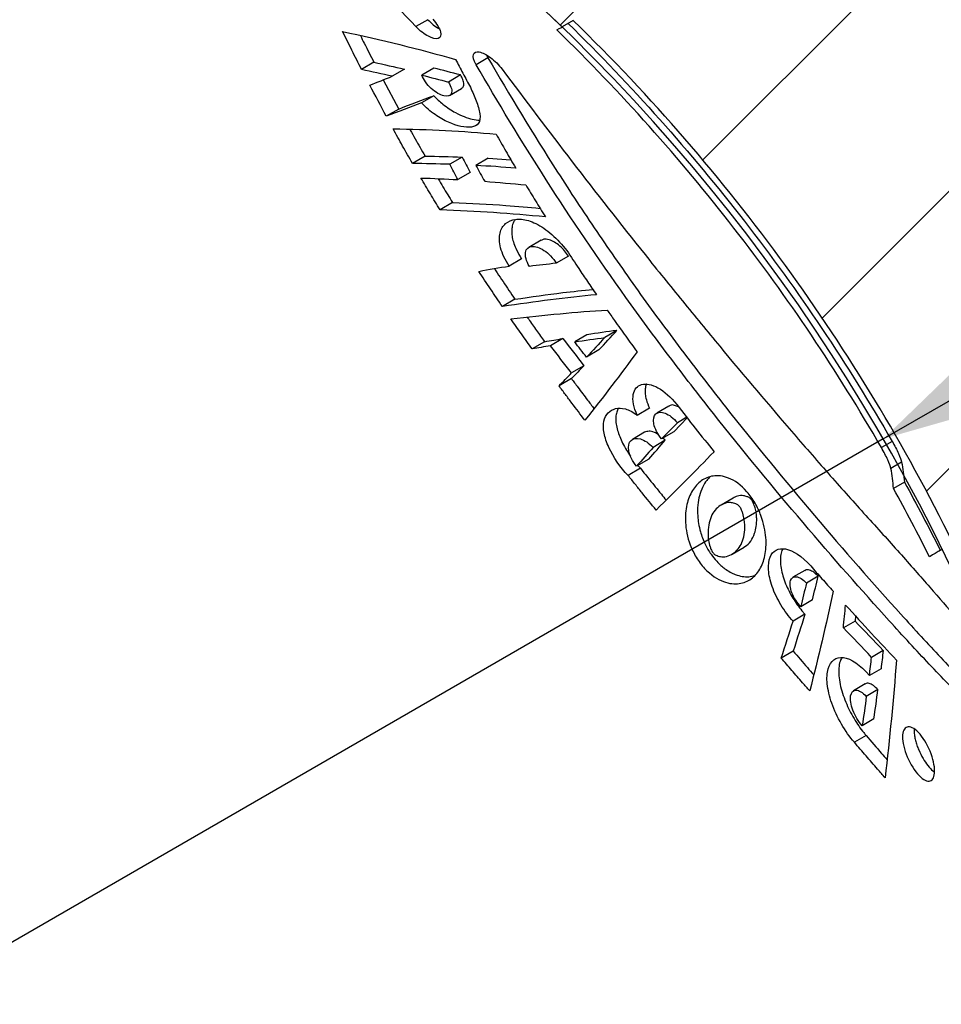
# Model space of a CAD drawing. Header units: millimetres. Extents: x 8 to 586, y 8 to 412.
# Tile 35 of 58: x 225 to 240, y 303 to 319. Entities that reach past the tile are written whole.
import ezdxf

# ---------------------------------------------------------------- set-up
doc = ezdxf.new("R2010")
doc.units = ezdxf.units.MM
for name, color, linetype in [('DETAIL', 3, 'Continuous'), ('DIMENSIONS', 2, 'Continuous'), ('HATCH', 3, 'Continuous')]:
    doc.layers.add(name, color=color, linetype=linetype)
doc.layers.add('OUTLINE', color=7, linetype='Continuous', lineweight=25)
doc.styles.add('SLDTEXTSTYLE0', font='TXT', dxfattribs={"width": 0.75})
doc.dimstyles.new('SLDDIMSTYLE7', dxfattribs={"dimtxt": 3.5, "dimasz": 2, "dimexe": 0, "dimexo": 0.0625, "dimgap": 0.875, "dimtad": 1, "dimrnd": 1e-09, "dimzin": 12, "dimdsep": 46, "dimtxsty": 'SLDTEXTSTYLE0', "dimsah": 1, "dimcen": 0, "dimadec": 0, "dimazin": 3, "dimtfac": 1, "dimtofl": 0, "dimtmove": 0, "dimatfit": 3, "dimfxl": 0, "dimfrac": 2, "dimtolj": 1, "dimtzin": 12, "dimarcsym": 0})

# ---------------------------------------------------------------- blocks, each defined once
blk = doc.blocks.new('_D_47')
at = {"layer": 'DIMENSIONS'}
for q in [(256.348, 322.261), (212.23, 296.79)]:
    blk.add_line((238.664, 312.051), q, dxfattribs=at)
blk.add_solid([(238.664, 312.051), (240.646, 312.618), (240.146, 313.484)], dxfattribs=at)
at = {"layer": 'DIMENSIONS', "insert": (241.563, 318.928), "char_height": 3.5, "attachment_point": 1, "rotation": 30, "style": 'SLDTEXTSTYLE0'}
blk.add_mtext('R30,52', dxfattribs=at)

msp = doc.modelspace()

# ---------------------------------------------------------------- hatches: boundary and pattern name
at = {"layer": 'HATCH'}
h = msp.add_hatch(dxfattribs=at)
h.set_pattern_fill('ANSI31', color=256, style=0)
edge = h.paths.add_edge_path(flags=0)
edge.add_line((242.35365, 289.38953), (242.35365, 196.27238))
edge.add_arc((240.64115, 196.27238), 1.7125, 320.033787, 360, ccw=False)
edge.add_arc((243.26615, 194.07238), 1.7125, 140.033787, 180)
edge.add_line((241.55365, 194.07238), (241.55365, 193.87238))
edge.add_line((241.55365, 193.87238), (241.65365, 193.87238))
edge.add_line((241.65365, 193.87238), (241.65365, 190.53112))
edge.add_line((241.65365, 190.53112), (241.55365, 190.53112))
edge.add_line((241.55365, 190.53112), (241.55365, 190.27105))
edge.add_line((241.55365, 190.27105), (241.65365, 190.27105))
edge.add_line((241.65365, 190.27105), (241.65365, 189.30434))
edge.add_line((241.65365, 189.30434), (241.55366, 189.30435))
edge.add_line((241.55366, 189.30435), (241.55365, 185.51506))
edge.add_line((241.55365, 185.51506), (241.65365, 185.51506))
edge.add_line((241.65365, 185.51506), (241.65365, 184.57849))
edge.add_line((241.65365, 184.57849), (241.55365, 184.57849))
edge.add_line((241.55365, 184.57849), (241.55365, 184.57238))
edge.add_arc((244.05365, 184.57238), 2.5, 180, 223.602819)
edge.add_arc((240.90365, 181.57238), 1.85, 0, 43.602819, ccw=False)
edge.add_line((242.75365, 181.57238), (242.75365, 176.07238))
edge.add_arc((194.75365, 176.07238), 48, 350.267436, 360, ccw=False)
edge.add_line((242.06281, 167.958), (242.24622, 167.50194))
edge.add_arc((241.41122, 167.16613), 0.9, -43.521978, 21.908132, ccw=False)
edge.add_line((242.06382, 166.54636), (241.72531, 166.18992))
edge.add_arc((194.75365, 176.07238), 48, 344.905213, 348.118718, ccw=False)
edge.add_line((241.09748, 163.57238), (249.98532, 163.57238))
edge.add_line((249.98532, 163.57238), (249.98532, 389.97839))
edge.add_line((249.98532, 389.97839), (220.72865, 389.97839))
edge.add_arc((220.72865, 389.17839), 0.8, 90, 180)
edge.add_line((219.92865, 389.17839), (219.92865, 387.68388))
edge.add_line((219.92865, 387.68388), (222.07865, 362.18388))
edge.add_arc((251.97258, 364.70435), 30, 184.819422, 199.012491)
edge.add_arc((180.81037, 340.18388), 45.26828, 0, 19.012491, ccw=False)
edge.add_arc((201.07865, 340.18388), 25, 349.611142, 360, ccw=False)
edge.add_arc((261.07865, 329.18388), 36, 169.611142, 180)
edge.add_spline(control_points=[(225.07865, 329.18388), (225.07865, 328.40552), (225.30699, 326.90872), (226.06304, 325.22288), (226.81847, 324.1726), (227.65431, 323.25662), (228.27506, 322.76178), (229.4553, 322.0022), (230.34803, 321.37204), (231.16341, 320.733), (231.38184, 320.55694)], knot_values=[0, 0, 0, 0, 0.037975, 0.07595, 0.10073333, 0.113925, 0.1519, 0.1519, 0.2084625, 0.2298468, 0.2298468, 0.2298468, 0.2298468], weights=[1, 1, 1, 1, 1, 1, 1, 1, 1, 1, 1], degree=3, periodic=0)
edge.add_line((231.38184, 320.55694), (231.56646, 320.6649))
edge.add_spline(control_points=[(231.56646, 320.6649), (231.9209, 320.37777), (232.26898, 320.08262), (232.61035, 319.78007)], knot_values=[0.00017341, 0.00017341, 0.00017341, 0.00017341, 0.00154169, 0.00154169, 0.00154169, 0.00154169], weights=[1, 1, 1, 1], degree=3, periodic=0)
edge.add_line((232.61035, 319.78007), (232.42862, 319.6738))
edge.add_spline(control_points=[(232.42862, 319.6738), (232.78681, 319.3577), (233.13139, 319.03896), (233.46378, 318.71724)], knot_values=[0.26534504, 0.26534504, 0.26534504, 0.26534504, 0.30317597, 0.30317597, 0.30317597, 0.30317597], weights=[1, 1, 1, 1], degree=3, periodic=0)
edge.add_line((233.46378, 318.71724), (233.643, 318.82204))
edge.add_spline(control_points=[(233.643, 318.82204), (236.14289, 316.39353), (238.25159, 313.49174), (239.79161, 310.36517)], knot_values=[0.00007158, 0.00007158, 0.00007158, 0.00007158, 0.01052736, 0.01052736, 0.01052736, 0.01052736], weights=[1, 1, 1, 1], degree=3, periodic=0)
edge.add_line((239.79161, 310.36517), (239.61852, 310.26396))
edge.add_spline(control_points=[(239.61852, 310.26396), (239.91277, 309.66587), (240.19017, 309.05256), (240.44832, 308.42661)], knot_values=[0.60521987, 0.60521987, 0.60521987, 0.60521987, 0.66272875, 0.66272875, 0.66272875, 0.66272875], weights=[1, 1, 1, 1], degree=3, periodic=0)
edge.add_line((240.44832, 308.42661), (240.62262, 308.52853))
edge.add_spline(control_points=[(240.62262, 308.52853), (240.8835, 307.89757), (241.1234, 307.25752), (241.34165, 306.61057)], knot_values=[0.01181358, 0.01181358, 0.01181358, 0.01181358, 0.01387009, 0.01387009, 0.01387009, 0.01387009], weights=[1, 1, 1, 1], degree=3, periodic=0)
edge.add_line((241.34165, 306.61057), (241.16533, 306.50747))
edge.add_spline(control_points=[(241.16533, 306.50747), (241.19368, 306.42304), (241.24413, 306.27062), (241.2934, 306.11773), (241.31509, 306.04959)], knot_values=[0.72043827, 0.72043827, 0.72043827, 0.72043827, 0.72793333, 0.73394423, 0.73394423, 0.73394423, 0.73394423], weights=[1, 1, 1, 1, 1], degree=3, periodic=0)
edge.add_line((241.31509, 306.04959), (241.49201, 306.15304))
edge.add_spline(control_points=[(241.49201, 306.15304), (241.60187, 305.8097), (241.70571, 305.46437), (241.80343, 305.11738)], knot_values=[0.00008492, 0.00008492, 0.00008492, 0.00008492, 0.00116529, 0.00116529, 0.00116529, 0.00116529], weights=[1, 1, 1, 1], degree=3, periodic=0)
edge.add_line((241.80343, 305.11738), (241.62499, 305.01304))
edge.add_spline(control_points=[(241.62499, 305.01304), (241.67627, 304.82977), (241.74473, 304.57601), (241.80987, 304.32149), (241.82759, 304.25121)], knot_values=[0.76424046, 0.76424046, 0.76424046, 0.76424046, 0.78022222, 0.78631122, 0.78631122, 0.78631122, 0.78631122], weights=[1, 1, 1, 1, 1], degree=3, periodic=0)
edge.add_line((241.82759, 304.25121), (242.00729, 304.3563))
edge.add_spline(control_points=[(242.00729, 304.3563), (242.07422, 304.09298), (242.13763, 303.82874), (242.19753, 303.56374)], knot_values=[0.00195312, 0.00195312, 0.00195312, 0.00195312, 0.00276813, 0.00276813, 0.00276813, 0.00276813], weights=[1, 1, 1, 1], degree=3, periodic=0)
edge.add_line((242.19753, 303.56374), (242.01636, 303.4578))
edge.add_spline(control_points=[(242.01636, 303.4578), (242.12615, 302.96733), (242.22361, 302.47514), (242.38324, 301.55057), (242.51338, 300.68571), (242.61628, 299.72334), (242.68606, 298.85776), (242.73728, 297.99192), (242.75365, 297.22282), (242.75365, 296.78953)], knot_values=[0.80916932, 0.80916932, 0.80916932, 0.80916932, 0.85146667, 0.85146667, 0.8886, 0.92573333, 0.93406667, 0.96286667, 1, 1, 1, 1], weights=[1, 1, 1, 1, 1, 1, 1, 1, 1, 1], degree=3, periodic=0)
edge.add_line((242.75365, 296.78953), (242.75365, 291.88973))
edge.add_arc((237.75365, 291.88973), 5, 342.540912, 360, ccw=False)
edge.add_line((242.52331, 290.3896), (242.49186, 290.2896))
edge.add_arc((245.35365, 289.38953), 3, 162.540912, 180)

# ---------------------------------------------------------------- linework, layer by layer
at = {"layer": 'DETAIL'}
for p, q in [((231.28915, 318.83471), (231.09669, 318.72217)), ((232.26455, 318.21754), (232.07351, 318.10582)), ((238.80748, 312.0102), (238.63345, 311.90843)), ((238.96143, 311.67362), (238.78694, 311.57159)), ((238.3856, 307.25054), (238.19598, 307.13966))]:
    msp.add_line(p, q, dxfattribs=at)
at = {"layer": 'OUTLINE'}
for p, q in [((233.643, 318.82204), (233.46378, 318.71724)), ((230.41958, 318.14506), (230.22014, 318.02843)), ((230.91172, 318.03369), (230.71409, 317.91814)), ((231.39029, 318.05161), (231.19491, 317.93737)), ((231.8192, 317.93969), (231.62522, 317.82626)), ((230.56823, 317.85995), (230.8196, 317.38868)), ((231.3884, 317.60395), (231.19108, 317.48858)), ((231.64349, 317.6072), (231.83799, 317.72093)), ((230.8196, 317.38868), (230.61865, 317.27117)), ((231.24581, 316.62606), (231.04378, 316.50793)), ((231.84636, 316.61065), (231.64716, 316.49417)), ((232.26678, 316.591), (232.06947, 316.47563)), ((232.26678, 316.591), (232.63683, 316.56508)), ((231.97708, 316.36331), (231.77757, 316.24665)), ((231.69128, 315.87382), (231.4886, 315.75531)), ((233.12406, 315.2663), (232.92591, 315.15042)), ((232.80824, 314.96461), (232.60794, 314.84748)), ((233.56801, 315.00687), (233.37135, 314.89187)), ((232.70137, 314.31048), (232.49868, 314.19196)), ((234.35223, 313.8062), (234.15582, 313.69135)), ((233.18153, 313.62335), (232.97932, 313.50511)), ((233.47552, 313.67367), (233.2748, 313.5563)), ((233.8672, 313.73625), (233.66843, 313.62002)), ((234.0584, 313.48902), (233.85991, 313.37295)), ((233.81793, 313.23516), (233.61775, 313.11811)), ((233.61634, 313.02579), (233.41478, 312.90793)), ((234.87895, 312.54529), (234.68205, 312.43016)), ((235.19416, 312.58229), (234.99856, 312.46792)), ((235.27087, 312.16431), (235.49061, 312.38943)), ((235.48242, 312.39989), (235.33095, 312.31132)), ((234.79968, 312.15748), (234.60216, 312.04198)), ((235.13367, 312.02686), (234.93689, 311.91179)), ((235.27087, 312.16431), (235.07493, 312.04975)), ((235.13367, 312.02686), (235.09481, 312.06137)), ((234.86749, 311.72357), (234.66902, 311.60752)), ((234.73399, 311.57377), (234.53469, 311.45723)), ((234.69158, 311.62071), (234.73399, 311.57377)), ((239.00572, 311.35043), (238.82956, 311.24742)), ((236.23255, 311.09174), (236.03886, 310.97847)), ((236.21553, 310.18507), (236.40974, 310.29863)), ((237.3921, 309.92137), (237.20125, 309.80977)), ((237.60955, 309.82784), (237.41957, 309.71675)), ((237.51733, 309.44601), (237.32656, 309.33445)), ((237.3953, 309.21175), (237.20381, 309.09977)), ((238.21404, 309.18521), (238.20609, 309.10191)), ((238.20609, 309.10191), (238.01749, 308.99163)), ((237.20501, 308.61673), (237.01222, 308.50399)), ((238.6621, 308.62348), (238.4746, 308.51384)), ((238.62762, 308.32982), (238.43972, 308.21994)), ((238.37077, 308.08338), (238.18156, 307.97274)), ((238.57776, 307.99341), (238.38937, 307.88326)), ((238.51311, 307.5184), (238.32412, 307.40789))]:
    msp.add_line(p, q, dxfattribs=at)
msp.add_arc((212.23004, 296.78953), 30.52362, 0, 57.235516, dxfattribs=at)
for points, knots in [([(231.09669, 318.72217), (230.67954, 319.15875), (230.29389, 319.60282), (229.75242, 320.27015), (229.58015, 320.49026), (229.25523, 320.91446), (229.10148, 321.11992), (228.95487, 321.31712)], [0, 0, 0, 0, 0.5, 0.5, 0.75, 0.75, 1, 1, 1, 1]), ([(231.36998, 318.84117), (231.4332, 318.77188), (231.48052, 318.69618), (231.51163, 318.58178), (231.49632, 318.54394), (231.42274, 318.51967), (231.3657, 318.53191), (231.23507, 318.59907), (231.16179, 318.65404), (231.09669, 318.72217)], [0, 0, 0, 0, 0.25, 0.25, 0.5, 0.5, 0.75, 0.75, 1, 1, 1, 1]), ([(231.28915, 318.83471), (231.31846, 318.80672), (231.377, 318.75083), (231.44425, 318.70182), (231.47448, 318.68838), (231.47726, 318.68714)], [0, 0, 0, 0, 0.47663384, 0.95183645, 1, 1, 1, 1]), ([(233.56166, 318.77448), (234.59093, 317.76778), (235.54141, 316.69974), (237.291, 314.44575), (238.08868, 313.25869), (238.80748, 312.0102)], [0, 0, 0, 0, 0.5, 0.5, 1, 1, 1, 1]), ([(239.79161, 310.36517), (239.01056, 311.95086), (238.10515, 313.44664), (236.05574, 316.26568), (234.91208, 317.5892), (233.643, 318.82204)], [0, 0, 0, 0, 0.5, 0.5, 1, 1, 1, 1]), ([(230.22014, 318.02844), (230.19344, 318.0805), (230.16694, 318.13243), (230.14064, 318.18423), (230.11433, 318.23602), (230.08822, 318.28768), (230.06229, 318.33919), (230.01084, 318.44143), (229.96011, 318.54309), (229.91009, 318.64407)], [0, 0, 0, 0, 0.000195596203, 0.000195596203, 0.000195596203, 0.000391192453, 0.000391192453, 0.000391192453, 0.000779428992, 0.000779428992, 0.000779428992, 0.000779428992]), ([(230.19927, 318.57773), (230.22018, 318.5362), (230.29229, 318.39302), (230.36673, 318.24801), (230.41958, 318.14506)], [0, 0, 0, 0, 0.29003406, 1, 1, 1, 1]), ([(238.63345, 311.90843), (237.91763, 313.15167), (237.12155, 314.33632), (235.3705, 316.5896), (234.41704, 317.65935), (233.38132, 318.66902)], [0, 0, 0, 0, 0.5, 0.5, 1, 1, 1, 1]), ([(232.0735, 318.10583), (232.03296, 318.17569), (232.01815, 318.23589), (232.03958, 318.30848), (232.07501, 318.32178), (232.17415, 318.30273), (232.23919, 318.27025), (232.37256, 318.17151), (232.44261, 318.10362), (232.49575, 318.03256)], [0, 0, 0, 0, 0.25, 0.25, 0.5, 0.5, 0.75, 0.75, 1, 1, 1, 1]), ([(232.24175, 318.26244), (232.24216, 318.26112), (232.24624, 318.24793), (232.25588, 318.23194), (232.26455, 318.21754)], [0, 0, 0, 0, 0.10003628, 1, 1, 1, 1]), ([(231.74094, 318.19198), (231.76033, 318.15482), (231.77987, 318.1175), (231.79955, 318.08003), (231.81922, 318.04256), (231.83905, 318.00494), (231.85901, 317.96718), (231.89861, 317.89227), (231.93877, 317.81679), (231.9795, 317.74081)], [0, 0, 0, 0, 0.000149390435, 0.000149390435, 0.000149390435, 0.000298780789, 0.000298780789, 0.000298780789, 0.000595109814, 0.000595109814, 0.000595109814, 0.000595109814]), ([(241.16533, 306.50747), (241.16533, 306.50747), (241.13924, 306.53782), (241.03693, 306.65537), (240.95943, 306.74396), (240.75868, 306.9695), (240.63592, 307.10586), (240.34733, 307.42009), (240.18106, 307.59832), (239.81777, 307.9802), (239.61799, 308.18388), (239.20001, 308.62555), (238.98196, 308.86157), (238.3151, 309.59653), (237.84865, 310.12689), (236.8808, 311.26399), (236.39566, 311.85203), (235.67309, 312.7662), (235.43207, 313.07769), (234.9576, 313.70623), (234.72563, 314.02131), (234.04598, 314.96943), (233.61463, 315.60558), (232.79578, 316.88373), (232.42002, 317.50868), (232.0735, 318.10583)], [0, 0, 0, 0, 0.0625, 0.0625, 0.125, 0.125, 0.1875, 0.1875, 0.25, 0.25, 0.3125, 0.3125, 0.375, 0.375, 0.5, 0.5, 0.625, 0.625, 0.6875, 0.6875, 0.75, 0.75, 0.875, 0.875, 1, 1, 1, 1]), ([(232.26455, 318.21754), (232.61237, 317.62016), (232.98641, 316.99991), (233.5958, 316.0495), (233.80792, 315.72763), (234.24393, 315.08476), (234.46657, 314.76553), (234.92083, 314.13138), (235.15244, 313.81646), (235.62414, 313.19057), (235.86549, 312.87796), (236.59103, 311.95795), (237.07393, 311.37124), (238.02883, 310.24571), (238.50514, 309.70211), (239.17085, 308.96619), (239.38584, 308.73279), (239.80108, 308.2927), (240.00296, 308.08497), (240.36447, 307.70141), (240.52701, 307.5257), (240.81351, 307.21133), (240.93824, 307.07182), (241.13712, 306.84687), (241.21266, 306.76), (241.31507, 306.64166), (241.34165, 306.61057), (241.34165, 306.61057)], [0, 0, 0, 0, 0.125, 0.125, 0.1875, 0.1875, 0.25, 0.25, 0.3125, 0.3125, 0.375, 0.375, 0.5, 0.5, 0.625, 0.625, 0.6875, 0.6875, 0.75, 0.75, 0.8125, 0.8125, 0.875, 0.875, 0.9375, 0.9375, 1, 1, 1, 1]), ([(231.62522, 317.82626), (231.67335, 317.75038), (231.68893, 317.68079), (231.65519, 317.59943), (231.60911, 317.58698), (231.49048, 317.61553), (231.41546, 317.65798), (231.31284, 317.75202), (231.28023, 317.78848), (231.22675, 317.8643), (231.20657, 317.90262), (231.19491, 317.93736)], [0, 0, 0, 0, 0.25, 0.25, 0.5, 0.5, 0.75, 0.75, 0.875, 0.875, 1, 1, 1, 1]), ([(231.83704, 317.72257), (231.85005, 317.7334), (231.87615, 317.75512), (231.87427, 317.82324), (231.8495, 317.8895), (231.82607, 317.9283), (231.8192, 317.93969)], [0, 0, 0, 0, 0.30762288, 0.61691877, 0.88755133, 1, 1, 1, 1]), ([(232.49575, 318.03256), (232.86666, 317.53666), (233.24327, 317.03685), (234.01293, 316.03572), (234.40568, 315.53414), (235.00748, 314.78095), (235.21031, 314.52961), (235.61355, 314.03479), (235.81479, 313.79028), (236.41716, 313.06535), (236.8169, 312.59335), (237.41221, 311.90382), (237.61085, 311.67606), (238.00178, 311.23298), (238.19345, 311.01832), (238.56876, 310.60434), (238.75033, 310.40333), (239.09757, 310.01409), (239.26398, 309.82541), (239.56955, 309.4748), (239.70987, 309.31158), (239.96192, 309.01505), (240.07384, 308.88146), (240.25554, 308.66266), (240.32684, 308.57569), (240.42413, 308.45652), (240.44832, 308.42661), (240.44832, 308.42661)], [0, 0, 0, 0, 0.125, 0.125, 0.25, 0.25, 0.3125, 0.3125, 0.375, 0.375, 0.5, 0.5, 0.5625, 0.5625, 0.625, 0.625, 0.6875, 0.6875, 0.75, 0.75, 0.8125, 0.8125, 0.875, 0.875, 0.9375, 0.9375, 1, 1, 1, 1]), ([(231.9795, 317.74081), (232.01455, 317.66594), (232.04767, 317.59151), (232.10175, 317.44734), (232.12326, 317.37638), (232.14071, 317.25022), (232.13553, 317.19497), (232.08685, 317.12291), (232.04526, 317.10368), (231.89747, 317.08207), (231.76759, 317.11145), (231.55727, 317.20573), (231.48377, 317.24625), (231.33461, 317.35002), (231.25898, 317.41358), (231.19109, 317.48858)], [0, 0, 0, 0, 0.125, 0.125, 0.25, 0.25, 0.375, 0.375, 0.5, 0.5, 0.75, 0.75, 0.875, 0.875, 1, 1, 1, 1]), ([(231.3884, 317.60395), (231.41202, 317.57921), (231.4593, 317.52969), (231.54396, 317.45764), (231.63836, 317.38947), (231.75513, 317.32013), (231.8817, 317.26183), (232.01417, 317.21899), (232.09088, 317.21153), (232.12923, 317.20781)], [0, 0, 0, 0, 0.09508801, 0.19032321, 0.31829632, 0.44649617, 0.63089467, 0.81544559, 1, 1, 1, 1]), ([(231.04378, 316.50793), (231.01674, 316.55506), (230.98986, 316.60216), (230.96315, 316.64923), (230.93644, 316.69631), (230.9099, 316.74334), (230.88353, 316.79034), (230.83114, 316.88369), (230.77941, 316.97689), (230.72834, 317.06988)], [0, 0, 0, 0, 0.000172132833, 0.000172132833, 0.000172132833, 0.000344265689, 0.000344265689, 0.000344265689, 0.000686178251, 0.000686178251, 0.000686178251, 0.000686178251]), ([(230.99996, 317.06066), (231.00246, 317.05614), (231.03091, 317.0048), (231.11209, 316.86008), (231.1924, 316.71954), (231.24581, 316.62606)], [0, 0, 0, 0, 0.03131369, 0.35570813, 1, 1, 1, 1]), ([(232.39607, 316.98358), (232.42193, 316.93783), (232.44799, 316.89197), (232.47424, 316.84601), (232.50049, 316.80005), (232.52693, 316.75399), (232.55357, 316.70783), (232.60639, 316.61631), (232.65997, 316.52442), (232.7143, 316.43226)], [0, 0, 0, 0, 0.000172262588, 0.000172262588, 0.000172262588, 0.00034452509, 0.00034452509, 0.00034452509, 0.000686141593, 0.000686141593, 0.000686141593, 0.000686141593]), ([(231.48861, 315.75531), (231.46228, 315.79855), (231.4361, 315.8418), (231.41004, 315.88504), (231.38399, 315.92828), (231.35808, 315.97151), (231.3323, 316.01473), (231.28102, 316.10071), (231.23027, 316.18666), (231.18008, 316.27254)], [0, 0, 0, 0, 0.000157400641, 0.000157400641, 0.000157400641, 0.000314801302, 0.000314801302, 0.000314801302, 0.000627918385, 0.000627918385, 0.000627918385, 0.000627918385]), ([(231.45911, 316.26045), (231.48449, 316.21756), (231.50999, 316.17466), (231.53563, 316.13175), (231.58698, 316.04581), (231.63887, 315.95982), (231.69128, 315.87382)], [0.000158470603, 0.000158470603, 0.000158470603, 0.000158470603, 0.000314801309, 0.000314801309, 0.000314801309, 0.000627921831, 0.000627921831, 0.000627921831, 0.000627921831]), ([(232.87642, 316.16007), (232.90238, 316.11695), (232.92849, 316.07377), (232.95476, 316.03056), (232.98104, 315.98734), (233.00746, 315.94408), (233.03405, 315.90079), (233.0869, 315.8147), (233.14038, 315.72846), (233.19444, 315.64215)], [0, 0, 0, 0, 0.000158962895, 0.000158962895, 0.000158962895, 0.000317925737, 0.000317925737, 0.000317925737, 0.000634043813, 0.000634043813, 0.000634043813, 0.000634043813]), ([(231.69128, 315.87382), (231.98234, 315.86174), (232.46659, 315.84166), (232.9254, 315.79816), (233.10845, 315.78081)], [0, 0, 0, 0, 0.601047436, 1, 1, 1, 1]), ([(232.60794, 314.84749), (232.54357, 314.9471), (232.4949, 315.04949), (232.44518, 315.23422), (232.44366, 315.31657), (232.47576, 315.44805), (232.50807, 315.49805), (232.59432, 315.57116), (232.64719, 315.59373), (232.77219, 315.61133), (232.84161, 315.60598), (232.9966, 315.56048), (233.08167, 315.51887), (233.25664, 315.3977), (233.34383, 315.3212), (233.50575, 315.14783), (233.58071, 315.05073), (233.63938, 314.95018)], [0, 0, 0, 0, 0.125, 0.125, 0.25, 0.25, 0.375, 0.375, 0.5, 0.5, 0.625, 0.625, 0.75, 0.75, 0.875, 0.875, 1, 1, 1, 1]), ([(232.70747, 315.60109), (232.69757, 315.58744), (232.67219, 315.55246), (232.65262, 315.48287), (232.64632, 315.39782), (232.65581, 315.31), (232.68202, 315.21239), (232.7291, 315.09604), (232.77937, 315.01256), (232.80824, 314.96461)], [0, 0, 0, 0, 0.11099647, 0.28431737, 0.41522226, 0.54955418, 0.68064852, 0.81656494, 1, 1, 1, 1]), ([(233.56801, 315.00687), (233.54745, 315.03724), (233.50637, 315.09792), (233.42606, 315.17649), (233.33896, 315.23905), (233.24853, 315.27786), (233.17149, 315.28929), (233.13973, 315.26885), (233.12726, 315.26083)], [0, 0, 0, 0, 0.15635257, 0.31238031, 0.47677705, 0.6609435, 0.86687201, 1, 1, 1, 1]), ([(232.9346, 314.84254), (232.88347, 314.92724), (232.86312, 315.01101), (232.8831, 315.12664), (232.92071, 315.15988), (233.02885, 315.1714), (233.09778, 315.15017), (233.24484, 315.05286), (233.31998, 314.9766), (233.37135, 314.89187)], [0, 0, 0, 0, 0.25, 0.25, 0.5, 0.5, 0.75, 0.75, 1, 1, 1, 1]), ([(233.63938, 314.95018), (233.67057, 314.90292), (233.70192, 314.85566), (233.73342, 314.80842), (233.78067, 314.73757), (233.82827, 314.66675), (233.8762, 314.59598), (233.92416, 314.52518), (233.97246, 314.45442), (234.02108, 314.38374)], [0, 0, 0, 0, 0.000172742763, 0.000172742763, 0.000172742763, 0.000431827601, 0.000431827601, 0.000431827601, 0.000691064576, 0.000691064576, 0.000691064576, 0.000691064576]), ([(232.49868, 314.19196), (232.43396, 314.28664), (232.36977, 314.38147), (232.30615, 314.47642), (232.27433, 314.52392), (232.24264, 314.57146), (232.2111, 314.61902), (232.17956, 314.66658), (232.14816, 314.71418), (232.11691, 314.7618)], [0, 0, 0, 0, 0.000347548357, 0.000347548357, 0.000347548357, 0.000521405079, 0.000521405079, 0.000521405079, 0.000695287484, 0.000695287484, 0.000695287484, 0.000695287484]), ([(232.36901, 314.80579), (232.38396, 314.78309), (232.43025, 314.71279), (232.54042, 314.54754), (232.63699, 314.4053), (232.70137, 314.31048)], [0, 0, 0, 0, 0.137216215, 0.42480971, 1, 1, 1, 1]), ([(232.70137, 314.31048), (232.9623, 314.34846), (233.39495, 314.41144), (233.80098, 314.45344), (233.96212, 314.4701)], [0, 0, 0, 0, 0.603109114, 1, 1, 1, 1]), ([(234.19335, 314.1355), (234.23296, 314.07893), (234.27276, 314.02241), (234.31275, 313.96597), (234.37277, 313.88125), (234.43322, 313.79667), (234.49405, 313.7123), (234.55493, 313.62786), (234.6162, 313.54361), (234.67781, 313.45959)], [0, 0, 0, 0, 0.000208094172, 0.000208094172, 0.000208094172, 0.000520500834, 0.000520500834, 0.000520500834, 0.0008331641, 0.0008331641, 0.0008331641, 0.0008331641]), ([(232.97932, 313.50511), (232.92144, 313.58597), (232.86391, 313.66698), (232.80675, 313.74812), (232.77815, 313.78871), (232.74965, 313.82933), (232.72124, 313.86998), (232.69283, 313.91063), (232.66452, 313.95132), (232.6363, 313.99204)], [0, 0, 0, 0, 0.000299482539, 0.000299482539, 0.000299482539, 0.000449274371, 0.000449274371, 0.000449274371, 0.000599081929, 0.000599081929, 0.000599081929, 0.000599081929]), ([(232.90154, 314.02034), (232.90892, 314.00971), (232.95871, 313.93804), (233.05179, 313.8056), (233.13828, 313.68411), (233.18153, 313.62335)], [0, 0, 0, 0, 0.0800793, 0.5399883, 1, 1, 1, 1]), ([(233.61634, 313.02579), (233.65084, 312.97933), (233.73711, 312.86315), (233.85839, 312.7015), (233.9457, 312.58673), (233.9804, 312.54112)], [0, 0, 0, 0, 0.28653336, 0.71645391, 1, 1, 1, 1]), ([(233.83331, 312.35295), (233.76288, 312.44494), (233.69277, 312.53718), (233.62302, 312.62965), (233.58813, 312.67591), (233.55333, 312.72223), (233.51862, 312.76861), (233.48391, 312.81499), (233.4493, 312.86143), (233.41478, 312.90793)], [0, 0, 0, 0, 0.000347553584, 0.000347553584, 0.000347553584, 0.000521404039, 0.000521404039, 0.000521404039, 0.000695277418, 0.000695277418, 0.000695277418, 0.000695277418]), ([(234.68205, 312.43016), (234.62198, 312.55969), (234.6018, 312.68007), (234.63239, 312.85535), (234.68185, 312.91144), (234.82336, 312.94945), (234.91523, 312.93233), (235.11889, 312.82073), (235.22771, 312.72677), (235.32069, 312.60659)], [0, 0, 0, 0, 0.25, 0.25, 0.5, 0.5, 0.75, 0.75, 1, 1, 1, 1]), ([(234.82875, 312.93515), (234.82812, 312.93406), (234.8165, 312.91409), (234.80862, 312.86154), (234.80844, 312.7784), (234.82658, 312.67384), (234.85978, 312.59234), (234.87895, 312.54529)], [0, 0, 0, 0, 0.01385734, 0.25401978, 0.47577198, 0.69734386, 1, 1, 1, 1]), ([(234.53469, 311.45723), (234.40555, 311.58827), (234.29522, 311.75102), (234.18547, 311.99203), (234.15904, 312.07043), (234.13095, 312.21698), (234.13002, 312.28272), (234.16632, 312.44737), (234.2352, 312.51565), (234.37463, 312.55148), (234.42855, 312.55174), (234.54841, 312.51874), (234.61506, 312.48454), (234.68205, 312.43016)], [0, 0, 0, 0, 0.25, 0.25, 0.375, 0.375, 0.5, 0.5, 0.75, 0.75, 0.875, 0.875, 1, 1, 1, 1]), ([(234.38009, 312.54532), (234.37616, 312.54024), (234.3591, 312.51819), (234.34192, 312.46452), (234.33035, 312.38516), (234.33722, 312.29158), (234.35928, 312.19114), (234.39526, 312.08695), (234.44383, 311.97923), (234.50226, 311.87212), (234.54966, 311.80275), (234.57191, 311.77019)], [0, 0, 0, 0, 0.03667747, 0.15916841, 0.2815018, 0.40443241, 0.52740246, 0.64371581, 0.76007404, 0.88739081, 1, 1, 1, 1]), ([(235.35115, 312.56766), (235.32929, 312.57722), (235.27716, 312.60002), (235.22265, 312.60182), (235.20179, 312.58238), (235.19682, 312.57775)], [0, 0, 0, 0, 0.35470632, 0.84603444, 1, 1, 1, 1]), ([(235.07493, 312.04974), (235.01203, 312.12514), (234.96548, 312.21697), (234.93478, 312.36838), (234.94899, 312.42649), (235.01696, 312.48687), (235.07091, 312.49057), (235.19606, 312.44134), (235.26849, 312.3872), (235.33095, 312.31132)], [0, 0, 0, 0, 0.25, 0.25, 0.5, 0.5, 0.75, 0.75, 1, 1, 1, 1]), ([(234.66902, 311.60752), (234.60519, 311.68451), (234.55922, 311.77754), (234.5305, 311.93183), (234.54572, 311.99204), (234.61547, 312.05941), (234.66914, 312.0679), (234.79716, 312.02982), (234.86987, 311.98335), (234.93689, 311.91179)], [0, 0, 0, 0, 0.25, 0.25, 0.5, 0.5, 0.75, 0.75, 1, 1, 1, 1]), ([(235.02895, 312.11446), (235.00519, 312.12916), (234.94906, 312.16389), (234.86669, 312.18176), (234.8228, 312.16495), (234.80034, 312.15635)], [0, 0, 0, 0, 0.26391836, 0.6234576, 1, 1, 1, 1]), ([(238.78694, 311.57159), (238.78071, 311.60404), (238.76259, 311.65321), (238.70856, 311.77141), (238.67268, 311.8403), (238.63345, 311.90843)], [0, 0, 0, 0, 0.5, 0.5, 1, 1, 1, 1]), ([(238.80748, 312.0102), (238.8467, 311.94209), (238.88231, 311.87385), (238.93665, 311.75553), (238.95505, 311.70599), (238.96143, 311.67362)], [0, 0, 0, 0, 0.5, 0.5, 1, 1, 1, 1]), ([(234.73399, 311.57377), (234.80891, 311.48007), (234.92131, 311.33948), (235.0598, 311.16816), (235.12314, 311.09028), (235.14874, 311.0588)], [0, 0, 0, 0, 0.543607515, 0.815538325, 1, 1, 1, 1]), ([(234.98695, 310.89806), (234.91127, 310.99061), (234.83571, 311.08348), (234.76034, 311.17665), (234.72264, 311.22326), (234.68498, 311.26995), (234.64737, 311.3167), (234.60976, 311.36347), (234.57219, 311.41031), (234.53469, 311.45723)], [0, 0, 0, 0, 0.000361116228, 0.000361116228, 0.000361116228, 0.000541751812, 0.000541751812, 0.000541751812, 0.00072241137, 0.00072241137, 0.00072241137, 0.00072241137]), ([(235.77145, 309.95398), (235.72081, 310.00848), (235.675, 310.06995), (235.59619, 310.20084), (235.56448, 310.26805), (235.49044, 310.46416), (235.46861, 310.58619), (235.45623, 310.80325), (235.46587, 310.90122), (235.50563, 311.07268), (235.53582, 311.14747), (235.6145, 311.27706), (235.66194, 311.33002), (235.77328, 311.41103), (235.83804, 311.43938), (235.98491, 311.45979), (236.06829, 311.45241), (236.25365, 311.37768), (236.35972, 311.30579), (236.50522, 311.14017), (236.5502, 311.07688), (236.627, 310.94435), (236.65815, 310.87669), (236.73158, 310.6809), (236.75504, 310.55942), (236.77151, 310.3439), (236.76443, 310.24694), (236.72935, 310.07772), (236.70122, 310.00387), (236.62598, 309.87682), (236.57979, 309.82505), (236.46934, 309.74585), (236.40435, 309.71828), (236.25588, 309.69834), (236.17088, 309.70534), (235.98087, 309.77719), (235.87272, 309.84498), (235.77145, 309.95398)], [0, 0, 0, 0, 0.03125, 0.03125, 0.0625, 0.0625, 0.125, 0.125, 0.1875, 0.1875, 0.25, 0.25, 0.3125, 0.3125, 0.375, 0.375, 0.4375, 0.4375, 0.5, 0.5, 0.53125, 0.53125, 0.5625, 0.5625, 0.625, 0.625, 0.6875, 0.6875, 0.75, 0.75, 0.8125, 0.8125, 0.875, 0.875, 0.9375, 0.9375, 1, 1, 1, 1]), ([(235.86107, 311.4367), (235.84201, 311.41833), (235.79352, 311.37156), (235.73528, 311.26939), (235.68593, 311.13606), (235.65774, 310.98197), (235.65458, 310.828), (235.67115, 310.68105), (235.69804, 310.56033), (235.7354, 310.44693), (235.77636, 310.35097), (235.82375, 310.26237), (235.884, 310.16658), (235.93586, 310.10588), (235.96763, 310.0687)], [0, 0, 0, 0, 0.08088356, 0.20589682, 0.33048573, 0.45220288, 0.57375172, 0.65185812, 0.72984426, 0.78564991, 0.8413767, 0.88569396, 0.92997496, 1, 1, 1, 1]), ([(236.40896, 310.29998), (236.41448, 310.30268), (236.45851, 310.32426), (236.52253, 310.39184), (236.58144, 310.50427), (236.61017, 310.63098), (236.61677, 310.73812), (236.61086, 310.83284), (236.59711, 310.9104), (236.576, 310.9776), (236.55533, 311.02585), (236.54071, 311.0544), (236.52257, 311.07684), (236.49413, 311.10114), (236.45365, 311.11777), (236.40225, 311.13238), (236.33438, 311.13286), (236.27711, 311.11945), (236.24305, 311.09604), (236.23377, 311.08966)], [0, 0, 0, 0, 0.02045965, 0.16298665, 0.30538732, 0.40765393, 0.50980724, 0.56094316, 0.61193148, 0.66280204, 0.68208926, 0.69685698, 0.71191639, 0.72524991, 0.76141937, 0.81083318, 0.8603501, 0.96193326, 1, 1, 1, 1]), ([(235.91302, 310.19951), (235.89932, 310.21445), (235.88885, 310.23344), (235.87241, 310.26994), (235.86562, 310.28778), (235.8479, 310.34057), (235.83984, 310.37471), (235.82487, 310.47012), (235.82517, 310.52748), (235.83797, 310.68559), (235.86425, 310.77597), (235.9478, 310.91508), (236.0049, 310.96631), (236.10838, 311.01125), (236.14623, 311.02149), (236.21165, 311.01779), (236.23515, 311.01328), (236.27253, 310.99997), (236.28538, 310.99455), (236.31199, 310.97985), (236.32635, 310.96833), (236.35229, 310.93639), (236.36103, 310.91711), (236.3765, 310.88134), (236.38309, 310.86366), (236.40032, 310.81136), (236.40805, 310.77856), (236.42317, 310.68464), (236.42361, 310.62881), (236.41293, 310.47337), (236.38825, 310.38517), (236.30678, 310.24851), (236.25003, 310.19792), (236.14697, 310.1524), (236.10935, 310.14152), (236.04276, 310.14295), (236.01898, 310.14656), (235.98105, 310.15813), (235.968, 310.16299), (235.94128, 310.17571), (235.92673, 310.18457), (235.91302, 310.19951)], [0, 0, 0, 0, 0.015625, 0.015625, 0.03125, 0.03125, 0.0625, 0.0625, 0.125, 0.125, 0.25, 0.25, 0.375, 0.375, 0.4375, 0.4375, 0.46875, 0.46875, 0.484375, 0.484375, 0.5, 0.5, 0.515625, 0.515625, 0.53125, 0.53125, 0.5625, 0.5625, 0.625, 0.625, 0.75, 0.75, 0.875, 0.875, 0.9375, 0.9375, 0.96875, 0.96875, 0.984375, 0.984375, 1, 1, 1, 1]), ([(237.20381, 309.09977), (237.13265, 309.17771), (237.06498, 309.26845), (236.94867, 309.461), (236.90007, 309.56317), (236.8321, 309.75707), (236.81227, 309.84922), (236.80158, 310.01168), (236.81059, 310.08016), (236.87398, 310.24235), (236.96523, 310.29055), (237.20139, 310.24618), (237.34846, 310.15178), (237.48842, 309.99373)], [0, 0, 0, 0, 0.125, 0.125, 0.25, 0.25, 0.375, 0.375, 0.5, 0.5, 0.75, 0.75, 1, 1, 1, 1]), ([(237.03875, 310.27268), (237.03319, 310.26375), (237.01367, 310.23241), (236.99869, 310.15679), (236.99552, 310.0488), (237.01191, 309.92918), (237.04583, 309.80278), (237.09269, 309.67872), (237.15133, 309.55752), (237.21675, 309.44474), (237.28882, 309.33973), (237.34913, 309.26345), (237.3852, 309.22306), (237.3953, 309.21175)], [0, 0, 0, 0, 0.04737817, 0.16623081, 0.28070937, 0.39511264, 0.49869548, 0.60223023, 0.695438, 0.7886416, 0.87709795, 0.96557047, 1, 1, 1, 1]), ([(239.61852, 310.26396), (239.61852, 310.26396), (239.60149, 310.254), (239.5325, 310.21366), (239.48049, 310.18325), (239.41163, 310.14298)], [0, 0, 0, 0, 0.5, 0.5, 1, 1, 1, 1]), ([(235.96763, 310.0687), (235.98958, 310.04628), (236.0335, 310.00144), (236.10746, 309.94244), (236.18623, 309.8925), (236.28155, 309.84821), (236.38292, 309.82131), (236.4913, 309.8129), (236.55202, 309.83031), (236.58386, 309.83944)], [0, 0, 0, 0, 0.09483294, 0.18976415, 0.31039948, 0.43124063, 0.61433216, 0.79778436, 1, 1, 1, 1]), ([(237.48842, 309.99373), (237.54953, 309.9244), (237.61045, 309.85558), (237.67114, 309.78731), (237.70151, 309.75315), (237.73182, 309.71912), (237.76207, 309.68524), (237.79233, 309.65134), (237.82253, 309.61759), (237.85266, 309.58398)], [0, 0, 0, 0, 0.000298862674, 0.000298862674, 0.000298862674, 0.000448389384, 0.000448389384, 0.000448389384, 0.000597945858, 0.000597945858, 0.000597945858, 0.000597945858]), ([(237.32656, 309.33445), (237.26887, 309.39434), (237.21563, 309.47839), (237.1552, 309.63727), (237.14825, 309.70971), (237.17666, 309.80287), (237.21126, 309.8254), (237.30355, 309.81335), (237.36238, 309.77821), (237.41957, 309.71676)], [0, 0, 0, 0, 0.25, 0.25, 0.5, 0.5, 0.75, 0.75, 1, 1, 1, 1]), ([(237.60955, 309.82784), (237.58553, 309.85103), (237.53756, 309.89734), (237.46895, 309.92963), (237.41856, 309.93787), (237.40002, 309.92166), (237.39467, 309.91698)], [0, 0, 0, 0, 0.28546482, 0.57012285, 0.87598318, 1, 1, 1, 1]), ([(237.20501, 308.61673), (237.28208, 308.52732), (237.39327, 308.39834), (237.50349, 308.27074), (237.53731, 308.23158)], [0, 0, 0, 0, 0.69314663, 1, 1, 1, 1]), ([(238.19598, 307.13967), (238.12116, 307.22591), (238.04924, 307.32718), (237.92352, 307.54391), (237.86979, 307.65973), (237.79176, 307.88167), (237.76694, 307.98857), (237.74754, 308.17902), (237.75286, 308.2611), (237.80834, 308.45982), (237.89815, 308.52584), (238.1397, 308.49474), (238.29277, 308.39522), (238.43972, 308.21994)], [0, 0, 0, 0, 0.125, 0.125, 0.25, 0.25, 0.375, 0.375, 0.5, 0.5, 0.75, 0.75, 1, 1, 1, 1]), ([(237.47327, 307.97204), (237.43519, 308.01592), (237.39701, 308.05991), (237.35876, 308.104), (237.30136, 308.17017), (237.24377, 308.23659), (237.18602, 308.30325), (237.12824, 308.36992), (237.0703, 308.43684), (237.01222, 308.50399)], [0, 0, 0, 0, 0.000186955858, 0.000186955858, 0.000186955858, 0.000467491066, 0.000467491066, 0.000467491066, 0.000748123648, 0.000748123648, 0.000748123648, 0.000748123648]), ([(237.99284, 308.51021), (237.98256, 308.4907), (237.95847, 308.445), (237.94212, 308.34596), (237.9423, 308.2206), (237.96227, 308.08265), (238.00062, 307.93696), (238.05257, 307.79361), (238.11682, 307.65363), (238.18809, 307.52349), (238.266, 307.40285), (238.33256, 307.31324), (238.37298, 307.26546), (238.3856, 307.25054)], [0, 0, 0, 0, 0.082922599, 0.19428985, 0.302767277, 0.411181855, 0.510638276, 0.61004862, 0.700244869, 0.790433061, 0.875834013, 0.961247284, 1, 1, 1, 1]), ([(238.57776, 307.99341), (238.55253, 308.01795), (238.50214, 308.06697), (238.43309, 308.09467), (238.38755, 308.09975), (238.37345, 308.08311), (238.37195, 308.08135)], [0, 0, 0, 0, 0.31356656, 0.62631738, 0.96043362, 1, 1, 1, 1]), ([(238.32412, 307.40788), (238.26367, 307.47315), (238.20633, 307.56697), (238.13655, 307.74896), (238.12437, 307.83483), (238.14539, 307.9516), (238.17757, 307.98381), (238.26919, 307.9827), (238.32922, 307.94881), (238.38937, 307.88326)], [0, 0, 0, 0, 0.25, 0.25, 0.5, 0.5, 0.75, 0.75, 1, 1, 1, 1]), ([(239.03312, 307.37837), (239.07525, 307.40301), (239.13748, 307.38527), (239.2751, 307.26241), (239.34868, 307.15582), (239.45559, 306.92239), (239.48836, 306.79869), (239.49982, 306.61019), (239.47966, 306.54431), (239.39929, 306.4967), (239.33759, 306.51569), (239.2016, 306.63828), (239.12686, 306.74367), (239.01566, 306.97754), (238.98157, 307.10033), (238.96995, 307.2873), (238.99099, 307.35374), (239.03312, 307.37837)], [0, 0, 0, 0, 0.125, 0.125, 0.25, 0.25, 0.375, 0.375, 0.5, 0.5, 0.625, 0.625, 0.75, 0.75, 0.875, 0.875, 1, 1, 1, 1]), ([(238.3856, 307.25054), (238.46943, 307.15351), (238.58339, 307.0216), (238.69518, 306.89194), (238.72474, 306.85765)], [0, 0, 0, 0, 0.73558658, 1, 1, 1, 1]), ([(239.16345, 307.35565), (239.16268, 307.34219), (239.1608, 307.30938), (239.16812, 307.24603), (239.18337, 307.17156), (239.2068, 307.09376), (239.24472, 306.99438), (239.30439, 306.87538), (239.38482, 306.75907), (239.45013, 306.6855), (239.48291, 306.66632), (239.49129, 306.66141)], [0, 0, 0, 0, 0.06883867, 0.16776984, 0.26665512, 0.35885849, 0.45102017, 0.62066471, 0.78245851, 0.94437362, 1, 1, 1, 1]), ([(238.69376, 306.5648), (238.65306, 306.61193), (238.61215, 306.65925), (238.57105, 306.70676), (238.50937, 306.77806), (238.44726, 306.8498), (238.38476, 306.92193), (238.32222, 306.99411), (238.25928, 307.0667), (238.19598, 307.13967)], [0, 0, 0, 0, 0.000214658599, 0.000214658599, 0.000214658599, 0.000536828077, 0.000536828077, 0.000536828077, 0.000859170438, 0.000859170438, 0.000859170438, 0.000859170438])]:
    msp.add_open_spline(points, degree=3, knots=knots, dxfattribs=at)
for points in [[(233.46378, 318.71724), (233.13139, 319.03896), (232.78681, 319.3577), (232.42862, 319.6738)], [(233.38132, 318.66902), (233.43688, 318.70151), (233.46378, 318.71724), (233.46378, 318.71724)], [(229.91009, 318.64407), (230.53785, 318.51089), (231.14788, 318.35995), (231.74094, 318.19198)], [(230.41958, 318.14506), (230.58478, 318.10917), (230.74883, 318.07204), (230.91172, 318.0337)], [(230.71409, 317.91813), (230.55061, 317.95614), (230.38596, 317.99291), (230.22014, 318.02844)], [(230.35188, 317.77364), (230.47497, 317.82333), (230.59573, 317.87151), (230.71409, 317.91813)], [(231.19491, 317.93736), (231.33932, 317.90131), (231.48275, 317.86427), (231.62522, 317.82626)], [(231.8192, 317.93969), (231.67718, 317.97796), (231.53422, 318.01527), (231.39029, 318.05161)], [(230.61865, 317.27117), (230.53087, 317.43929), (230.44199, 317.6068), (230.35188, 317.77364)], [(230.8196, 317.38868), (231.01454, 317.46394), (231.20417, 317.53572), (231.3884, 317.60396)], [(231.19109, 317.48858), (231.00568, 317.41966), (230.81485, 317.34718), (230.61865, 317.27117)], [(230.72834, 317.06988), (231.30573, 317.0603), (231.8613, 317.03124), (232.39607, 316.98358)], [(231.64716, 316.49417), (231.44861, 316.50112), (231.2475, 316.50572), (231.04378, 316.50793)], [(231.24582, 316.62607), (231.44857, 316.62328), (231.64874, 316.61813), (231.84636, 316.61064)], [(231.77757, 316.24665), (231.73435, 316.32929), (231.69089, 316.4118), (231.64716, 316.49417)], [(231.84636, 316.61064), (231.89019, 316.52834), (231.93376, 316.4459), (231.97708, 316.36331)], [(232.06947, 316.47563), (232.11705, 316.39016), (232.16431, 316.30453), (232.21129, 316.21873)], [(232.7143, 316.43226), (232.50264, 316.44961), (232.28771, 316.46408), (232.06947, 316.47563)], [(231.18008, 316.27254), (231.38166, 316.26618), (231.58081, 316.25754), (231.77757, 316.24665)], [(232.21129, 316.21873), (232.43633, 316.20218), (232.65803, 316.18261), (232.87642, 316.16007)], [(233.19444, 315.64215), (232.64627, 315.69872), (232.07784, 315.73662), (231.48861, 315.75531)], [(233.37135, 314.89187), (233.22761, 314.87688), (233.08202, 314.86044), (232.9346, 314.84254)], [(232.11691, 314.7618), (232.28277, 314.79207), (232.44647, 314.82064), (232.60794, 314.84749)], [(234.02108, 314.38374), (233.53515, 314.33682), (233.02765, 314.27286), (232.49868, 314.19196)], [(232.6363, 313.99204), (233.17679, 314.05724), (233.69583, 314.10508), (234.19335, 314.1355)], [(234.35223, 313.8062), (234.19289, 313.78467), (234.03119, 313.76135), (233.8672, 313.73625)], [(234.0584, 313.48902), (234.15865, 313.59585), (234.25664, 313.70161), (234.35223, 313.8062)], [(233.18153, 313.62335), (233.28028, 313.64071), (233.37828, 313.65749), (233.47552, 313.67366)], [(233.47552, 313.67366), (233.59027, 313.52798), (233.70442, 313.38182), (233.81793, 313.23516)], [(233.66843, 313.62002), (233.83323, 313.64559), (233.9957, 313.66937), (234.15582, 313.69135)], [(233.85991, 313.37295), (233.79629, 313.45547), (233.73246, 313.53782), (233.66843, 313.62002)], [(234.15582, 313.69135), (234.05954, 313.58635), (233.96086, 313.48019), (233.85991, 313.37295)], [(233.2748, 313.5563), (233.17707, 313.53983), (233.07857, 313.52277), (232.97932, 313.50511)], [(233.61775, 313.11811), (233.50406, 313.26466), (233.38973, 313.41071), (233.2748, 313.5563)], [(234.67781, 313.45959), (234.41813, 313.10053), (234.13531, 312.73105), (233.83331, 312.35295)], [(233.81793, 313.23516), (233.75161, 313.16579), (233.6844, 313.09599), (233.61634, 313.02579)], [(233.41478, 312.90793), (233.4833, 312.9784), (233.55097, 313.04847), (233.61775, 313.11811)], [(235.32069, 312.60659), (235.52007, 312.34889), (235.72165, 312.0943), (235.92438, 311.84335)], [(235.33095, 312.31132), (235.24718, 312.22491), (235.16182, 312.1377), (235.07493, 312.04974)], [(234.86749, 311.72358), (234.9578, 311.82541), (235.04656, 311.92652), (235.13367, 312.02686)], [(234.93689, 311.91179), (234.84921, 311.81113), (234.75989, 311.70969), (234.66902, 311.60752)], [(235.92438, 311.84335), (235.63108, 311.53775), (235.31775, 311.22224), (234.98695, 310.89806)], [(238.82956, 311.24743), (238.82127, 311.35843), (238.80714, 311.46651), (238.78694, 311.57159)], [(238.96143, 311.67362), (238.9821, 311.56884), (238.99679, 311.46108), (239.00572, 311.35044)], [(239.41163, 310.14298), (239.22507, 310.51478), (239.03105, 310.88293), (238.82956, 311.24743)], [(239.00572, 311.35044), (239.20705, 310.98617), (239.40109, 310.61804), (239.58784, 310.24602)], [(237.51733, 309.44601), (237.54892, 309.5736), (237.57968, 309.70089), (237.60955, 309.82784)], [(237.41957, 309.71676), (237.38944, 309.58964), (237.35841, 309.4622), (237.32656, 309.33445)], [(237.85266, 309.58398), (237.7404, 309.05183), (237.61235, 308.51394), (237.47327, 307.97204)], [(238.01749, 308.99162), (238.03002, 309.11503), (238.04196, 309.23824), (238.05326, 309.36122)], [(238.05326, 309.36122), (238.33586, 309.04886), (238.61155, 308.75007), (238.87711, 308.46801)], [(237.3953, 309.21175), (237.33389, 309.01416), (237.27037, 308.81578), (237.20501, 308.61672)], [(237.01222, 308.50399), (237.078, 308.70329), (237.14195, 308.90193), (237.20381, 309.09977)], [(238.4746, 308.51384), (238.325, 308.67527), (238.17259, 308.8345), (238.01749, 308.99162)], [(238.20609, 309.10191), (238.36071, 308.94464), (238.51276, 308.78521), (238.6621, 308.62348)], [(238.43972, 308.21994), (238.4517, 308.31803), (238.46334, 308.416), (238.4746, 308.51384)], [(238.6621, 308.62348), (238.65097, 308.52572), (238.63947, 308.42783), (238.62762, 308.32982)], [(238.87711, 308.46801), (238.82939, 307.83811), (238.7664, 307.20308), (238.69376, 306.5648)], [(238.38937, 307.88326), (238.36843, 307.72508), (238.34665, 307.56661), (238.32412, 307.40788)], [(238.51311, 307.5184), (238.53545, 307.67701), (238.55703, 307.83536), (238.57776, 307.99341)]]:
    msp.add_open_spline(points, degree=3, dxfattribs=at)

# ---------------------------------------------------------------- dimensions: what is measured, and where the dimension line sits
at = {"layer": 'DIMENSIONS'}
dim = msp.add_radius_dim(center=(212.23004, 296.78953), mpoint=(238.66426, 312.05134), dimstyle='SLDDIMSTYLE7', dxfattribs=at)
dim.commit()
dim.dimension.update_dxf_attribs({"geometry": '_D_47', "text_midpoint": (250.15823, 318.68739), "dimtype": 164})

doc.saveas('drawing.dxf')
